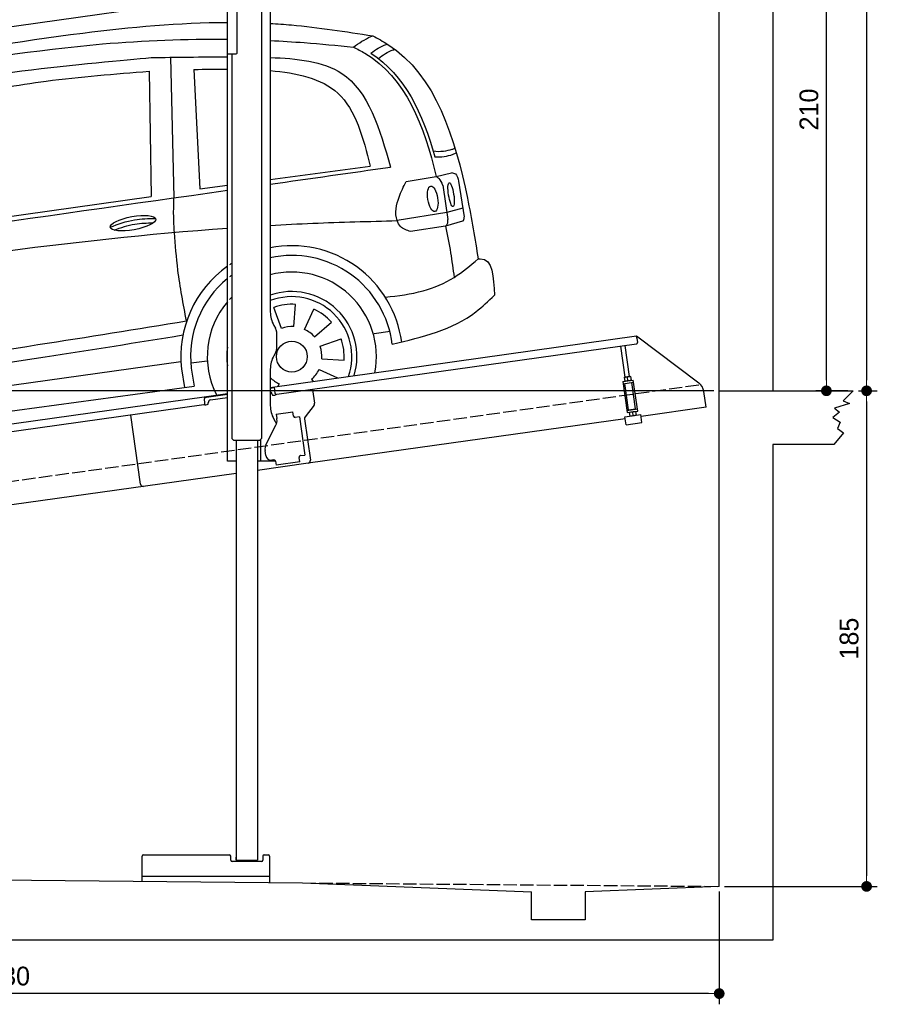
# Model space of a CAD drawing. Extents: x 13 to 6414, y -50 to 5801.
# Tile 5 of 6: x 3214 to 6414, y -50 to 3625. Entities that reach past the tile are written whole.
import ezdxf

# ---------------------------------------------------------------- set-up
doc = ezdxf.new("R2010")
doc.units = 0
doc.header["$LTSCALE"] = 10
doc.header["$MEASUREMENT"] = 0
doc.linetypes.add('GEN3', pattern=[6.25, 5, -1.25])
doc.layers.get('0').update_dxf_attribs({"linetype": 'CONTINUOUS'})
doc.layers.get('DEFPOINTS').update_dxf_attribs({"linetype": 'CONTINUOUS'})
doc.layers.add('3', color=6, linetype='GEN3')
doc.layers.add('CAR', color=1, linetype='CONTINUOUS')
doc.layers.add('AM_0', color=7, linetype='CONTINUOUS', lineweight=30)
doc.layers.add('AM_5', color=3, linetype='CONTINUOUS', lineweight=15)
doc.dimstyles.new('KLAUS_DXF', dxfattribs={"dimscale": 20, "dimtxt": 3.5, "dimasz": 2, "dimexe": 2, "dimexo": 1, "dimgap": 1.5, "dimtad": 1, "dimlfac": 0.1, "dimdsep": 46, "dimtxsty": 'STANDARD', "dimblk": 'DOT', "dimcen": 2, "dimclrd": 256, "dimclre": 256, "dimclrt": 2, "dimadec": 0, "dimazin": 0, "dimtfac": 1, "dimtmove": 2, "dimatfit": 3, "dimfxl": 1, "dimtolj": 1, "dimarcsym": 0})

# ---------------------------------------------------------------- blocks, each defined once
blk = doc.blocks.new('_DOT')
at = {"color": 0, "linetype": 'ByBlock'}
blk.add_line((-0.5, 0), (-1, 0), dxfattribs=at)
at = {"color": 0, "linetype": 'ByBlock', "const_width": 0.5}
blk.add_lwpolyline([(-0.25, 0, 1), (0.25, 0, 1)], format="xyb", close=True, dxfattribs=at)
blk = doc.blocks.new('*D9')
at = {"layer": 'AM_5', "lineweight": -2, "transparency": 16777216}
for p, q in [((5804.1, 2240), (84.1, 2240)), ((124.1, 480), (124.1, 2200)), ((504.1, 440), (84.1, 440))]:
    blk.add_line(p, q, dxfattribs=at)
at = {"layer": 'DEFPOINTS', "color": 0, "transparency": 16777216}
for p in [(124.1, 2240), (5824.1, 2240), (524.1, 440)]:
    blk.add_point(p, dxfattribs=at)
at = {"layer": 'AM_5', "lineweight": -2, "transparency": 16777216, "xscale": 40, "yscale": 40, "zscale": 40}
for p, rotation in [((124.1, 2240), 90), ((124.1, 440), 270)]:
    blk.add_blockref('_DOT', p, dxfattribs=dict(at, rotation=rotation))
at = {"layer": 'AM_5', "color": 2, "transparency": 16777216, "insert": (59.1, 1340), "char_height": 70, "attachment_point": 5, "rotation": 90}
blk.add_mtext('\\A1;180', dxfattribs=at)
blk = doc.blocks.new('*D10')
at = {"layer": 'AM_5', "lineweight": -2, "transparency": 16777216}
for p, q in [((504.1, 3240), (84.1, 3240)), ((124.1, 2280), (124.1, 3200)), ((5804.1, 2240), (84.1, 2240))]:
    blk.add_line(p, q, dxfattribs=at)
at = {"layer": 'DEFPOINTS', "color": 0, "transparency": 16777216}
for p in [(124.1, 3240), (524.1, 3240), (5824.1, 2240)]:
    blk.add_point(p, dxfattribs=at)
at = {"layer": 'AM_5', "lineweight": -2, "transparency": 16777216, "xscale": 40, "yscale": 40, "zscale": 40}
for p, rotation in [((124.1, 3240), 90), ((124.1, 2240), 270)]:
    blk.add_blockref('_DOT', p, dxfattribs=dict(at, rotation=rotation))
at = {"layer": 'AM_5', "color": 2, "transparency": 16777216, "insert": (59.1, 2740), "char_height": 70, "attachment_point": 5, "rotation": 90}
blk.add_mtext('\\A1;100', dxfattribs=at)
blk = doc.blocks.new('*D11')
at = {"layer": 'AM_5', "lineweight": -2, "transparency": 16777216}
for p, q in [((6044.1, 4340), (6264.1, 4340)), ((6224.1, 2280), (6224.1, 4300)), ((6304.1, 2240), (6184.1, 2240))]:
    blk.add_line(p, q, dxfattribs=at)
at = {"layer": 'DEFPOINTS', "color": 0, "transparency": 16777216}
for p in [(6024.1, 4340), (6224.1, 4340), (6324.1, 2240)]:
    blk.add_point(p, dxfattribs=at)
at = {"layer": 'AM_5', "lineweight": -2, "transparency": 16777216, "xscale": 40, "yscale": 40, "zscale": 40}
for p, rotation in [((6224.1, 4340), 90), ((6224.1, 2240), 270)]:
    blk.add_blockref('_DOT', p, dxfattribs=dict(at, rotation=rotation))
at = {"layer": 'AM_5', "color": 2, "transparency": 16777216, "insert": (6159.1, 3290), "char_height": 70, "attachment_point": 5, "rotation": 90}
blk.add_mtext('\\A1;210', dxfattribs=at)
blk = doc.blocks.new('*D12')
at = {"layer": 'AM_5', "lineweight": -2, "transparency": 16777216}
for p, q in [((6344.1, 2240), (6414.1, 2240)), ((6374.1, 2200), (6374.1, 430)), ((5844.1, 390), (6414.1, 390))]:
    blk.add_line(p, q, dxfattribs=at)
at = {"layer": 'DEFPOINTS', "color": 0, "transparency": 16777216}
for p in [(6324.1, 2240), (5824.1, 390), (6374.1, 390)]:
    blk.add_point(p, dxfattribs=at)
at = {"layer": 'AM_5', "lineweight": -2, "transparency": 16777216, "xscale": 40, "yscale": 40, "zscale": 40}
for p, rotation in [((6374.1, 2240), 90), ((6374.1, 390), 270)]:
    blk.add_blockref('_DOT', p, dxfattribs=dict(at, rotation=rotation))
at = {"layer": 'AM_5', "color": 2, "transparency": 16777216, "insert": (6309.1, 1315), "char_height": 70, "attachment_point": 5, "rotation": 90}
blk.add_mtext('\\A1;185', dxfattribs=at)
blk = doc.blocks.new('*D13')
at = {"layer": 'AM_5', "lineweight": -2, "transparency": 16777216}
for p, q in [((524.1, 420), (524.1, -50)), ((5824.1, 370.9), (5824.1, -50)), ((5784.1, -10), (564.1, -10))]:
    blk.add_line(p, q, dxfattribs=at)
at = {"layer": 'DEFPOINTS', "color": 0, "transparency": 16777216}
for p in [(524.1, 440), (5824.1, 390.9), (524.1, -10)]:
    blk.add_point(p, dxfattribs=at)
at = {"layer": 'AM_5', "lineweight": -2, "transparency": 16777216, "xscale": 40, "yscale": 40, "zscale": 40, "rotation": 180}
blk.add_blockref('_DOT', (524.1, -10), dxfattribs=at)
at = {"layer": 'AM_5', "lineweight": -2, "transparency": 16777216, "xscale": 40, "yscale": 40, "zscale": 40}
blk.add_blockref('_DOT', (5824.1, -10), dxfattribs=at)
at = {"layer": 'AM_5', "color": 2, "transparency": 16777216, "insert": (3174.1, 55), "char_height": 70, "attachment_point": 5}
blk.add_mtext('\\A1;530', dxfattribs=at)
blk = doc.blocks.new('*D14')
at = {"layer": 'AM_5', "lineweight": -2, "transparency": 16777216}
for p, q in [((5844.1, 5290), (6414.1, 5290)), ((6374.1, 5250), (6374.1, 2280)), ((6344.1, 2240), (6414.1, 2240))]:
    blk.add_line(p, q, dxfattribs=at)
at = {"layer": 'DEFPOINTS', "color": 0, "transparency": 16777216}
for p in [(5824.1, 5290), (6324.1, 2240), (6374.1, 2240)]:
    blk.add_point(p, dxfattribs=at)
at = {"layer": 'AM_5', "lineweight": -2, "transparency": 16777216, "xscale": 40, "yscale": 40, "zscale": 40}
for p, rotation in [((6374.1, 5290), 90), ((6374.1, 2240), 270)]:
    blk.add_blockref('_DOT', p, dxfattribs=dict(at, rotation=rotation))
at = {"layer": 'AM_5', "color": 2, "transparency": 16777216, "insert": (6309.1, 3765), "char_height": 70, "attachment_point": 5, "rotation": 90}
blk.add_mtext('\\A1;305', dxfattribs=at)
blk = doc.blocks.new('CAR_EG')
at = {"layer": 'CAR'}
for p, q in [((34639.7, 2740.1), (34652.1, 2215)), ((34559.8, 2688), (34567.6, 2220.6)), ((34726.8, 2694.7), (34748.7, 2249.2)), ((35011.8, 2284.1), (35385, 2333.6)), ((35518.8, 2275.9), (35630.7, 2294.7)), ((35630.7, 2294.7), (35688.5, 2309)), ((34748.7, 2249.2), (34851.8, 2262.9)), ((35655.1, 2262.7), (35674.7, 2133.9)), ((35714.1, 2277.1), (35734.7, 2143.7)), ((33852.2, 2120.1), (34567.6, 2220.6)), ((35729.9, 2176.6), (35670.5, 2160.2)), ((35670.5, 2160.2), (35485.3, 2130)), ((35666.2, 2110), (35534.7, 2089.5)), ((35729.3, 2128.1), (35666.2, 2110)), ((35053.8, 1727.9), (35025.3, 1806.1)), ((35100, 1734.4), (35105.8, 1817.4)), ((35139.6, 1724.2), (35174.8, 1799.6)), ((35176.9, 1696.1), (35239.7, 1750.7)), ((35399.1, 1708.7), (35459.1, 1717.1)), ((35197.6, 1660.9), (35275.8, 1689.3)), ((34980.2, 1630.3), (34978.9, 1630.4)), ((32765, 1337.2), (34678.2, 1603.8)), ((34716.5, 1598.7), (34776.5, 1607.1)), ((35204.1, 1614.6), (35287.1, 1608.8)), ((34680.4, 1576.3), (34691.1, 1507.2)), ((34716.8, 1579.5), (34728.2, 1512.2)), ((35193.9, 1575), (35262.7, 1542.9)), ((32742.6, 1242.5), (34728.2, 1512.2)), ((35044.7, 1520.8), (35040.5, 1511.7)), ((35165.8, 1537.8), (35172.3, 1530.2))]:
    blk.add_line(p, q, dxfattribs=at)
blk.add_circle((35092.2, 1622.5), 57.7, dxfattribs=at)
for centre, radius, start, end in [((35091.7, 1622.4), 413.9, 7.4502, 101.132), ((35092.1, 1622.5), 377.8, 6.9984, 102.2781), ((35091.7, 1622.4), 413.9, 125.4253, 186.406), ((35091.7, 1622.4), 413.9, 122.5773, 124.0774), ((35092.1, 1622.5), 377.8, 129.5051, 186.5391), ((35092.1, 1622.5), 377.8, 126.2281, 127.9499), ((35092.2, 1622.5), 315.6, 349.0523, 104.7507), ((35092.2, 1622.5), 315.6, 135.0283, 137.4054), ((35092.2, 1622.5), 242.9, 343.0405, 109.3227), ((35092.2, 1622.5), 223.8, 340.7386, 111.0496), ((35092.2, 1622.5), 315.6, 139.5971, 206.9477), ((35092.2, 1622.5), 195.4, 86, 110), ((35092.2, 1622.5), 195.4, 41, 65), ((35092.2, 1622.5), 112.2, 86, 110), ((35092.2, 1622.5), 112.2, 41, 65), ((35092.2, 1622.5), 242.9, 171.7421, 188.2579), ((35092.2, 1622.5), 112.2, 356, 20), ((35092.2, 1622.5), 195.4, 356, 20), ((35092.2, 1622.5), 112.2, 224.2663, 245), ((35092.2, 1622.5), 112.2, 311, 335)]:
    blk.add_arc(centre, radius, start, end, dxfattribs=at)
for centre, major_axis, ratio in [((35618.1, 2211.7), (-7.7, 47.6), 0.380274), ((35686.7, 2227.1), (-7.2, 44.5), 0.21161), ((34499.5, 2120.6), (-85, -15.3), 0.28676)]:
    blk.add_ellipse(centre, major_axis=major_axis, ratio=ratio, dxfattribs=at)
for points, knots in [([(33596.2, 2718.6), (33833.8, 2759.2), (34248.6, 2830.2), (34671.7, 2869.7), (34851.8, 2870.2)], [0, 0, 0, 0, 724.09838, 1264.268143, 1264.268143, 1264.268143, 1264.268143]), ([(35011.8, 2866.1), (35038.1, 2864.7), (35166.1, 2855.5), (35293.3, 2835.6), (35394.4, 2819.7)], [1424.465745, 1424.465745, 1424.465745, 1424.465745, 1503.595542, 1810.064944, 1810.064944, 1810.064944, 1810.064944]), ([(33641.3, 2687.7), (33888.6, 2727.9), (34289.4, 2793.1), (34696.2, 2808.8), (34851.8, 2807)], [0, 0, 0, 0, 750.99467, 1217.35525, 1217.35525, 1217.35525, 1217.35525]), ([(35011.8, 2802.3), (35054.1, 2800.3), (35157.6, 2794), (35260.7, 2784.1), (35321.7, 2778.2)], [1377.255793, 1377.255793, 1377.255793, 1377.255793, 1504.323614, 1688.05271, 1688.05271, 1688.05271, 1688.05271]), ([(35321.7, 2778.2), (35342.8, 2792.7), (35366, 2808.7), (35392, 2818.8), (35394.4, 2819.7)], [0, 0, 0, 0, 76.349046, 83.782466, 83.782466, 83.782466, 83.782466]), ([(35394.4, 2819.7), (35413.4, 2809.6), (35623.4, 2697.4), (35727.5, 2349.6), (35775.9, 2061.2), (35787.3, 1987)], [0, 0, 0, 0, 64.276315, 710.727442, 938.589682, 938.589682, 938.589682, 938.589682]), ([(35321.7, 2778.2), (35336.3, 2770.8), (35510.1, 2682.4), (35587.5, 2480.4), (35630.7, 2294.7)], [0, 0, 0, 0, 48.860332, 582.287096, 582.287096, 582.287096, 582.287096]), ([(35387.3, 2755), (35405.2, 2768.5), (35425, 2782.3), (35447.9, 2789.2), (35447.9, 2789.2)], [11.054346, 11.054346, 11.054346, 11.054346, 77.145156, 82.826799, 82.826799, 82.826799, 82.826799]), ([(35415.1, 2735.6), (35432.4, 2748.6), (35451.7, 2761.7), (35473.8, 2768.4), (35477.3, 2769.4)], [13.409392, 13.409392, 13.409392, 13.409392, 77.145156, 82.826799, 82.826799, 82.826799, 82.826799]), ([(33203.6, 2456.4), (33274.2, 2503.5), (33505.2, 2604.9), (34003.4, 2687.4), (34469.5, 2730.1), (34567.3, 2738.8)], [0, 0, 0, 0, 57.768711, 889.406275, 1467.79431, 1467.79431, 1467.79431, 1467.79431]), ([(35011.8, 2738.7), (35109.5, 2735.6), (35350.5, 2712.4), (35419.6, 2471.8), (35460.3, 2330)], [442.147822, 442.147822, 442.147822, 442.147822, 716.95363, 1111.278446, 1111.278446, 1111.278446, 1111.278446]), ([(33855.2, 2598.7), (33961.7, 2617.6), (34195, 2659.1), (34431.3, 2677.8), (34559.8, 2688)], [0, 0, 0, 0, 324.185882, 710.565468, 710.565468, 710.565468, 710.565468]), ([(35011.8, 2690), (35108.9, 2682.3), (35306.7, 2639.4), (35358.1, 2438.7), (35385, 2333.6)], [277.078801, 277.078801, 277.078801, 277.078801, 547.768352, 845.442932, 845.442932, 845.442932, 845.442932]), ([(35620, 2390.1), (35643.9, 2386.1), (35679.3, 2392.1), (35696.9, 2398.4), (35700.1, 2401.6)], [16.339016, 16.339016, 16.339016, 16.339016, 83.836398, 97.62384, 97.62384, 97.62384, 97.62384]), ([(35626.2, 2367.7), (35650.3, 2368), (35676.3, 2369.6), (35702.4, 2381.4), (35706.2, 2383.7)], [14.612863, 14.612863, 14.612863, 14.612863, 83.836398, 97.62384, 97.62384, 97.62384, 97.62384]), ([(35630.7, 2294.7), (35634.1, 2292.5), (35645.7, 2285.2), (35651.1, 2272.1), (35654.9, 2263)], [0, 0, 0, 0, 11.938041, 40.636138, 40.636138, 40.636138, 40.636138]), ([(35688.3, 2309.2), (35693.6, 2308.1), (35709.1, 2304.7), (35712.1, 2288.1), (35714.1, 2277.1)], [0, 0, 0, 0, 15.105317, 44.64506, 44.64506, 44.64506, 44.64506]), ([(35534.7, 2089.5), (35521, 2094.1), (35499.1, 2101.5), (35473.5, 2149.2), (35486.8, 2212.3), (35509.3, 2257.1), (35518.8, 2275.9)], [0, 0, 0, 0, 41.338963, 66.388398, 154.515785, 218.271425, 218.271425, 218.271425, 218.271425]), ([(34653.8, 2086.3), (34652.7, 2107), (34650.4, 2149.9), (34651.5, 2192.8), (34652.1, 2215)], [0, 0, 0, 0, 62.134738, 128.77888, 128.77888, 128.77888, 128.77888]), ([(34414.7, 2105.9), (34444.4, 2117), (34498.7, 2137.2), (34556.5, 2137.7), (34582.7, 2138)], [0, 0, 0, 0, 94.349912, 172.189199, 172.189199, 172.189199, 172.189199]), ([(35666.2, 2110), (35669, 2112.8), (35675.5, 2119.3), (35675, 2128.6), (35674.7, 2133.9)], [0, 0, 0, 0, 11.437525, 26.438325, 26.438325, 26.438325, 26.438325]), ([(35729.9, 2128.6), (35731.5, 2130.3), (35735.3, 2134.4), (35735, 2140), (35734.8, 2143.3)], [0, 0, 0, 0, 6.733157, 16.071322, 16.071322, 16.071322, 16.071322]), ([(32657.7, 1810.8), (32801.3, 1833.7), (33529.6, 1949.8), (34261.4, 2059.7), (34851.8, 2102.1)], [0, 0, 0, 0, 436.512598, 2212.794207, 2212.794207, 2212.794207, 2212.794207]), ([(34429.5, 2094.8), (34454.7, 2104.1), (34502, 2120.2), (34552, 2121.5), (34575.3, 2121.7)], [14.4466, 14.4466, 14.4466, 14.4466, 94.349912, 163.782287, 163.782287, 163.782287, 163.782287]), ([(35011.8, 2112.5), (35064.7, 2115.5), (35222.4, 2123.3), (35380.3, 2127.3), (35485.3, 2130)], [2373.184352, 2373.184352, 2373.184352, 2373.184352, 2532.063256, 2847.072184, 2847.072184, 2847.072184, 2847.072184]), ([(35666.2, 2110), (35672.7, 2076.7), (35685, 2013.1), (35693.7, 1949), (35697.9, 1918.4)], [0, 0, 0, 0, 101.656984, 194.273962, 194.273962, 194.273962, 194.273962]), ([(34699.2, 1755.6), (34687.1, 1818.8), (34666.1, 1928.2), (34657.5, 2039.3), (34653.8, 2086.3)], [0, 0, 0, 0, 192.694408, 334.004566, 334.004566, 334.004566, 334.004566]), ([(35441.3, 1844.4), (35489, 1850), (35578.3, 1860.3), (35697.6, 1911.2), (35758.5, 1962.6), (35787.2, 1987)], [0, 0, 0, 0, 143.496133, 268.98521, 381.663458, 381.663458, 381.663458, 381.663458]), ([(35787.2, 1987), (35790.1, 1987.2), (35842.2, 1991.7), (35845.3, 1919.7), (35848.1, 1851.6)], [0, 0, 0, 0, 8.375582, 154.052329, 154.052329, 154.052329, 154.052329]), ([(35467.1, 1668.5), (35579.2, 1695.7), (35722.4, 1730.4), (35825.7, 1830), (35848.1, 1851.6)], [0, 0, 0, 0, 334.651477, 427.31153, 427.31153, 427.31153, 427.31153]), ([(32711.4, 1460.7), (32972.1, 1496.8), (33450.2, 1562.9), (34112.9, 1660.8), (34514.4, 1725.8), (34699.2, 1755.6)], [0, 0, 0, 0, 789.48509, 1447.853915, 2009.615295, 2009.615295, 2009.615295, 2009.615295]), ([(32738.3, 1414.9), (32999, 1451), (33477.1, 1517.1), (34126.3, 1613), (34514.4, 1675.6), (34685.8, 1703.3)], [0, 0, 0, 0, 789.48509, 1447.853915, 1968.782349, 1968.782349, 1968.782349, 1968.782349])]:
    blk.add_open_spline(points, degree=3, knots=knots, dxfattribs=at)
for points in [[(34567.3, 2738.8), (34660.7, 2740.2), (34754.2, 2741.5), (34851.8, 2741.2)], [(35387.3, 2755), (35513.1, 2675.3), (35581.5, 2528.6), (35626.2, 2367.7)], [(34726.8, 2694.7), (34767.9, 2695), (34809.1, 2695.3), (34851.8, 2695.1)], [(35011.8, 2266.3), (35161.3, 2287.5), (35310.8, 2308.7), (35460.3, 2330)], [(32710, 1939.3), (33423.9, 2040.7), (34137.9, 2142.1), (34851.8, 2243.5)]]:
    blk.add_open_spline(points, degree=3, dxfattribs=at)

msp = doc.modelspace()

# ---------------------------------------------------------------- linework, layer by layer
for p, q in [((6024.074, 5490), (6024.074, 2240)), ((5824.081, 390), (5824.081, 5290)), ((3988.805, 3497.64), (3988.805, 3877.64)), ((4024.805, 3500.64), (4024.805, 3757.64)), ((3988.805, 3712.357), (1284.081, 3332.233)), ((4115.8, 3717.911), (4115.893, 2072.644)), ((4148.805, 3742.64), (4148.805, 2534.272)), ((3988.805, 1977.64), (3988.805, 3497.64)), ((3988.805, 3497.64), (4021.805, 3497.64)), ((4005.813, 3497.64), (4005.893, 2072.638)), ((4162.203, 2484.272), (4168.456, 2473.441)), ((4148.805, 2252.792), (5515.695, 2444.896)), ((4171.805, 2460.941), (4171.805, 2394.338)), ((5516.808, 2436.974), (5515.695, 2444.896)), ((5515.695, 2444.896), (5747.632, 2270.119)), ((5516.808, 2436.974), (5519.174, 2420.139)), ((5514.919, 2414.492), (4173.105, 2225.912)), ((5473.725, 2290.856), (5457.483, 2406.42)), ((5489.569, 2293.082), (5473.327, 2408.647)), ((4168.456, 2381.838), (4162.203, 2371.008)), ((4148.805, 2321.008), (4148.805, 2184.697)), ((5463.901, 2274.53), (5503.512, 2280.096)), ((5470.506, 2290.403), (5469.824, 2289.87)), ((5469.824, 2289.87), (5471.763, 2276.072)), ((5492.787, 2293.535), (5470.506, 2290.403)), ((5483.497, 2278.803), (5481.856, 2290.479)), ((5492.787, 2293.535), (5493.59, 2293.21)), ((5493.59, 2293.21), (5495.53, 2279.412)), ((5494.847, 2278.879), (5495.53, 2279.412)), ((5519.795, 2164.235), (5503.512, 2280.096)), ((4164.536, 2250.963), (4148.805, 2248.753)), ((4167.458, 2230.168), (4163.979, 2254.925)), ((4306.792, 2244.701), (4313.87, 2194.338)), ((5463.901, 2274.53), (5480.184, 2158.668)), ((5465.015, 2266.607), (5504.625, 2272.174)), ((5485.418, 2168.492), (5471.501, 2267.519)), ((5472.566, 2275.747), (5471.763, 2276.072)), ((5512.056, 2172.236), (5498.139, 2271.263)), ((1284.081, 1850.181), (3901.558, 2218.044)), ((3901.558, 2218.044), (3988.805, 2230.305)), ((3901.558, 2218.044), (3902.671, 2210.121)), ((3988.805, 2226.266), (3902.115, 2214.083)), ((3905.037, 2193.287), (3902.671, 2210.121)), ((3925.927, 2206.321), (3988.805, 2215.158)), ((4155.08, 2228.428), (4155.219, 2227.438)), ((4160.866, 2223.182), (4165.818, 2223.878)), ((5775.306, 2178.433), (5767.054, 2237.146)), ((5824.081, 2240), (6324.081, 2240)), ((6324.081, 2240), (6286.374, 2202.153)), ((3900.782, 2187.64), (1284.081, 1819.886)), ((3908.348, 2187.693), (3913.299, 2188.389)), ((3917.555, 2194.036), (3917.416, 2195.027)), ((4311.953, 2186.928), (4278.64, 2142.719)), ((5479.071, 2166.59), (5518.682, 2172.157)), ((5485.418, 2168.492), (5512.056, 2172.236)), ((5490.954, 2168.26), (5490.815, 2169.251)), ((5506.799, 2170.487), (5506.659, 2171.477)), ((5775.306, 2178.433), (5532.69, 2144.336)), ((6310.65, 2192.163), (6254.243, 2175.752)), ((6254.243, 2175.752), (6273.522, 2160.767)), ((6286.374, 2202.153), (6310.65, 2192.163)), ((3664.643, 1891.897), (3628.458, 2149.367)), ((3664.643, 1891.897), (3628.458, 2149.367)), ((4162.203, 2134.697), (4172.244, 2117.305)), ((4170.748, 2152.873), (4233.134, 2161.641)), ((4170.748, 2152.873), (4172.974, 2137.029)), ((4173.564, 2132.83), (4172.974, 2137.029)), ((4235.361, 2145.797), (4233.134, 2161.641)), ((4235.361, 2145.797), (4235.5, 2144.807)), ((4241.148, 2140.551), (4242.138, 2140.69)), ((4257.982, 2142.917), (4242.138, 2140.69)), ((4257.982, 2142.917), (4278.023, 2000.319)), ((4276.723, 2135.309), (4298.415, 1980.968)), ((5473.274, 2135.986), (4289.904, 1969.674)), ((5472.342, 2142.62), (5531.758, 2150.971)), ((5476.517, 2112.912), (5472.342, 2142.62)), ((5480.184, 2158.668), (5519.795, 2164.235)), ((5488.849, 2159.886), (5488.167, 2159.353)), ((5488.167, 2159.353), (5490.106, 2145.554)), ((5490.909, 2145.23), (5490.106, 2145.554)), ((5500.199, 2159.961), (5501.84, 2148.286)), ((5511.13, 2163.017), (5511.933, 2162.693)), ((5511.933, 2162.693), (5513.873, 2148.895)), ((5513.19, 2148.361), (5513.873, 2148.895)), ((5535.933, 2121.263), (5531.758, 2150.971)), ((6273.522, 2160.767), (6248.531, 2140.074)), ((6248.531, 2140.074), (6274.95, 2122.949)), ((4132.62, 2038.529), (4170.09, 2112.069)), ((5476.517, 2112.912), (5535.933, 2121.263)), ((6274.95, 2122.949), (6264.954, 2099.402)), ((6264.954, 2099.402), (6287.802, 2082.991)), ((4005.893, 2072.638), (4005.893, 2061.638)), ((4012.894, 2054.638), (4005.893, 2061.637)), ((4108.894, 2054.643), (4115.893, 2061.644)), ((4113.805, 1977.64), (4113.805, 2059.555)), ((4115.893, 2072.644), (4115.893, 2061.644)), ((6287.802, 2082.991), (6251.387, 2040)), ((4108.894, 2054.643), (4012.894, 2054.638)), ((4020.894, 2054.638), (4020.982, 488.634)), ((4100.894, 2054.643), (4100.979, 488.646)), ((6024.074, 2040), (6024.074, 190)), ((6251.387, 2040), (6024.074, 2040)), ((4131.929, 1997.963), (4129.146, 2017.769)), ((4256.933, 1992.305), (4257.072, 1991.315)), ((4259.299, 1975.471), (4257.072, 1991.315)), ((4262.179, 1998.092), (4261.189, 1997.953)), ((4262.179, 1998.092), (4278.023, 2000.319)), ((4020.898, 1977.64), (3988.805, 1977.64)), ((4168.11, 1977.64), (4100.898, 1977.64)), ((4289.904, 1969.674), (4100.9, 1943.111)), ((4162.44, 1982.055), (4154.518, 1980.941)), ((4168.087, 1977.799), (4170.175, 1962.945)), ((4259.299, 1975.471), (4170.175, 1962.945)), ((4020.901, 1931.868), (1284.081, 1547.233)), ((3670.975, 409.741), (3670.975, 502.642)), ((3675.975, 507.642), (3995.975, 507.642)), ((4000.975, 487.642), (4000.975, 502.642)), ((4115.975, 482.642), (4005.975, 482.642)), ((4020.976, 488.639), (4020.976, 499.639)), ((4021.976, 487.639), (4020.976, 488.639)), ((4021.976, 487.639), (4099.976, 487.644)), ((4034.976, 487.64), (4034.976, 482.642)), ((4086.976, 487.643), (4086.976, 482.642)), ((4099.976, 487.644), (4100.979, 488.646)), ((4120.975, 502.642), (4120.975, 487.642)), ((4125.975, 507.642), (4140.975, 507.642)), ((4145.975, 502.642), (4145.975, 405.174)), ((524.081, 440), (4269.081, 403.99)), ((4145.975, 427.642), (3670.975, 427.642)), ((4269.081, 403.99), (5124.081, 369.912)), ((5124.081, 265), (5124.081, 369.912)), ((5824.081, 390), (5323.626, 369.912)), ((5323.626, 369.912), (5324.081, 265)), ((5324.081, 265), (5124.081, 265)), ((6024.074, 190), (324.09, 190))]:
    msp.add_line(p, q)
msp.add_polyline3d([(4168.084, 1977.803, 0), (4168.084, 1977.803, 0), (4168.084, 1977.813, 0), (4168.084, 1977.823, 0), (4168.084, 1977.833, 0), (4168.084, 1977.833, 0), (4168.084, 1977.843, 0), (4168.084, 1977.853, 0), (4168.074, 1977.863, 0), (4168.074, 1977.863, 0), (4168.074, 1977.873, 0), (4168.074, 1977.883, 0), (4168.074, 1977.893, 0), (4168.074, 1977.903, 0), (4168.074, 1977.903, 0), (4168.074, 1977.913, 0), (4168.064, 1977.923, 0), (4168.064, 1977.933, 0), (4168.064, 1977.933, 0), (4168.064, 1977.943, 0), (4168.064, 1977.953, 0), (4168.064, 1977.963, 0), (4168.064, 1977.963, 0), (4168.064, 1977.973, 0), (4168.054, 1977.983, 0), (4168.054, 1977.993, 0), (4168.054, 1978.003, 0), (4168.054, 1978.003, 0), (4168.054, 1978.013, 0), (4168.054, 1978.023, 0), (4168.054, 1978.033, 0), (4168.044, 1978.033, 0), (4168.044, 1978.043, 0), (4168.044, 1978.053, 0), (4168.044, 1978.063, 0), (4168.044, 1978.063, 0), (4168.044, 1978.073, 0), (4168.034, 1978.083, 0), (4168.034, 1978.093, 0), (4168.034, 1978.103, 0), (4168.034, 1978.103, 0), (4168.034, 1978.113, 0), (4168.034, 1978.123, 0), (4168.034, 1978.133, 0), (4168.024, 1978.133, 0), (4168.024, 1978.143, 0), (4168.024, 1978.153, 0), (4168.024, 1978.163, 0), (4168.024, 1978.163, 0), (4168.024, 1978.173, 0), (4168.014, 1978.183, 0), (4168.014, 1978.193, 0), (4168.014, 1978.203, 0), (4168.014, 1978.203, 0), (4168.014, 1978.213, 0), (4168.014, 1978.223, 0), (4168.004, 1978.233, 0), (4168.004, 1978.233, 0), (4168.004, 1978.243, 0), (4168.004, 1978.253, 0), (4168.004, 1978.263, 0), (4167.994, 1978.273, 0), (4167.994, 1978.273, 0), (4167.994, 1978.283, 0), (4167.994, 1978.293, 0), (4167.994, 1978.303, 0), (4167.984, 1978.303, 0), (4167.984, 1978.313, 0), (4167.984, 1978.323, 0), (4167.984, 1978.333, 0), (4167.984, 1978.333, 0), (4167.984, 1978.343, 0), (4167.974, 1978.353, 0), (4167.974, 1978.363, 0), (4167.974, 1978.373, 0), (4167.974, 1978.373, 0), (4167.974, 1978.383, 0), (4167.964, 1978.393, 0), (4167.964, 1978.403, 0), (4167.964, 1978.403, 0), (4167.964, 1978.413, 0), (4167.954, 1978.423, 0), (4167.954, 1978.433, 0), (4167.954, 1978.433, 0), (4167.954, 1978.443, 0), (4167.954, 1978.453, 0), (4167.944, 1978.463, 0), (4167.944, 1978.473, 0), (4167.944, 1978.473, 0), (4167.944, 1978.483, 0), (4167.944, 1978.493, 0), (4167.934, 1978.503, 0), (4167.934, 1978.503, 0), (4167.934, 1978.513, 0), (4167.934, 1978.523, 0), (4167.924, 1978.533, 0), (4167.924, 1978.533, 0), (4167.924, 1978.543, 0), (4167.924, 1978.553, 0), (4167.914, 1978.563, 0), (4167.914, 1978.573, 0), (4167.914, 1978.573, 0), (4167.914, 1978.583, 0), (4167.914, 1978.593, 0), (4167.904, 1978.603, 0), (4167.904, 1978.603, 0), (4167.904, 1978.613, 0), (4167.904, 1978.623, 0), (4167.894, 1978.633, 0), (4167.894, 1978.633, 0), (4167.894, 1978.643, 0), (4167.894, 1978.653, 0), (4167.884, 1978.663, 0), (4167.884, 1978.673, 0), (4167.884, 1978.673, 0), (4167.884, 1978.683, 0), (4167.874, 1978.693, 0), (4167.874, 1978.703, 0), (4167.874, 1978.703, 0), (4167.874, 1978.713, 0), (4167.864, 1978.723, 0), (4167.864, 1978.733, 0), (4167.864, 1978.733, 0), (4167.854, 1978.743, 0), (4167.854, 1978.753, 0), (4167.854, 1978.763, 0), (4167.854, 1978.763, 0), (4167.844, 1978.773, 0)])
for centre, radius, start, end in [((4021.805, 3500.64), 3, 270, 0), ((4248.805, 2534.272), 100, 180, 210), ((4146.805, 2460.941), 25, 0, 30), ((4146.805, 2394.338), 25, 330, 0), ((5514.223, 2419.443), 5, 278, 8), ((4248.805, 2321.008), 100, 150, 180), ((5478.183, 2273.508), 17.367, 77.77582, 118.212327), ((5475.292, 2294.049), 17.313, 257.73743, 298.290578), ((5490.073, 2275.146), 17.396, 77.82749, 118.186832), ((5487.171, 2295.803), 17.392, 257.805999, 298.168278), ((5717.541, 2230.187), 50, 8, 53), ((3927.318, 2196.418), 10, 98, 188), ((4145.177, 2227.036), 10, 8, 68.728945), ((4160.17, 2228.134), 5, 188, 278), ((4165.122, 2228.83), 5, 278, 334.763283), ((4172.41, 2230.864), 5, 188, 278), ((3900.086, 2192.591), 5, 278, 8), ((3907.652, 2192.645), 5, 221.236717, 278), ((3912.603, 2193.34), 5, 278, 8), ((4248.805, 2184.697), 100, 180, 210), ((4303.967, 2192.946), 10, 323, 8), ((4138.905, 2127.959), 35, 333, 8), ((4240.452, 2145.503), 5, 188, 278), ((4286.626, 2136.701), 10, 143, 188), ((5496.526, 2142.99), 17.367, 77.77582, 118.212327), ((5493.635, 2163.531), 17.313, 257.73743, 298.290578), ((5508.416, 2144.629), 17.396, 77.82749, 118.186832), ((5505.514, 2165.286), 17.392, 257.805999, 298.168278), ((4165.921, 2364.245), 320.958, 254.679341, 254.686099), ((4163.805, 2022.64), 35, 153, 188), ((4151.734, 2000.747), 20, 188, 278), ((4261.884, 1993.001), 5, 98, 188), ((4163.136, 1977.103), 5, 19.536959, 98), ((4288.512, 1979.576), 10, 278, 8), ((3674.546, 1893.289), 10, 188, 278), ((3674.546, 1893.289), 10, 188, 278), ((3675.975, 502.642), 5, 90, 180), ((3995.975, 502.642), 5, 0, 90), ((4005.975, 487.642), 5, 180, 270), ((4115.975, 487.642), 5, 270, 0), ((4125.975, 502.642), 5, 90, 180), ((4140.975, 502.642), 5, 0, 90)]:
    msp.add_arc(centre, radius, start, end)
at = {"layer": '3'}
for p, q in [((747.49, 1559.675), (5754.898, 2263.42)), ((4269.081, 403.091), (5824.081, 390))]:
    msp.add_line(p, q, dxfattribs=at)

# ---------------------------------------------------------------- block references
at = {"layer": 'AM_0'}
msp.add_blockref('CAR_EG', (-30862.994, 745.11), dxfattribs=at)

# ---------------------------------------------------------------- dimensions: what is measured, and where the dimension line sits
at = {"layer": 'AM_5'}
dim = msp.add_linear_dim(base=(6374.074, 2240), p1=(5824.081, 5290), p2=(6324.081, 2240), angle=90, dimstyle='KLAUS_DXF', dxfattribs=at)
dim.commit()
dim.dimension.update_dxf_attribs({"geometry": '*D14', "text_midpoint": (6309.074, 3765)})
for base, p1, p2, override, picture, middle in [((6224.074, 4340), (6324.081, 2240), (6024.074, 4340), {"dimtzin": 7}, '*D11', (6159.074, 3290)), ((124.09, 3240), (5824.081, 2240), (524.081, 3240), {"dimpost": '', "dimtol": 0, "dimlim": 0, "dimtp": 0, "dimtm": 0, "dimtfac": 1, "dimtdec": 2, "dimtolj": 1, "dimtzin": 7}, '*D10', (59.09, 2740)), ((124.09, 2240), (524.081, 440), (5824.081, 2240), {"dimtol": 0, "dimlim": 0, "dimtp": 0, "dimtm": 0, "dimtfac": 1, "dimtdec": 2, "dimtolj": 1, "dimtzin": 7}, '*D9', (59.09, 1340)), ((6374.074, 390), (6324.081, 2240), (5824.081, 390), {"dimtol": 0, "dimlim": 0, "dimtp": 0, "dimtm": 0, "dimtfac": 1, "dimtdec": 2, "dimtolj": 1, "dimtzin": 7}, '*D12', (6309.074, 1315))]:
    dim = msp.add_linear_dim(base=base, p1=p1, p2=p2, angle=90, dimstyle='KLAUS_DXF', override=override, dxfattribs=at)
    dim.commit()
    dim.dimension.update_dxf_attribs({"geometry": picture, "text_midpoint": middle})
dim = msp.add_linear_dim(base=(524.081, -10), p1=(5824.081, 390.9), p2=(524.081, 440), dimstyle='KLAUS_DXF', override={"dimtol": 0, "dimlim": 0, "dimtp": 0, "dimtm": 0, "dimtfac": 1, "dimtdec": 2, "dimtolj": 1, "dimtzin": 7}, dxfattribs=at)
dim.commit()
dim.dimension.update_dxf_attribs({"geometry": '*D13', "text_midpoint": (3174.081, 55)})

doc.saveas('drawing.dxf')
